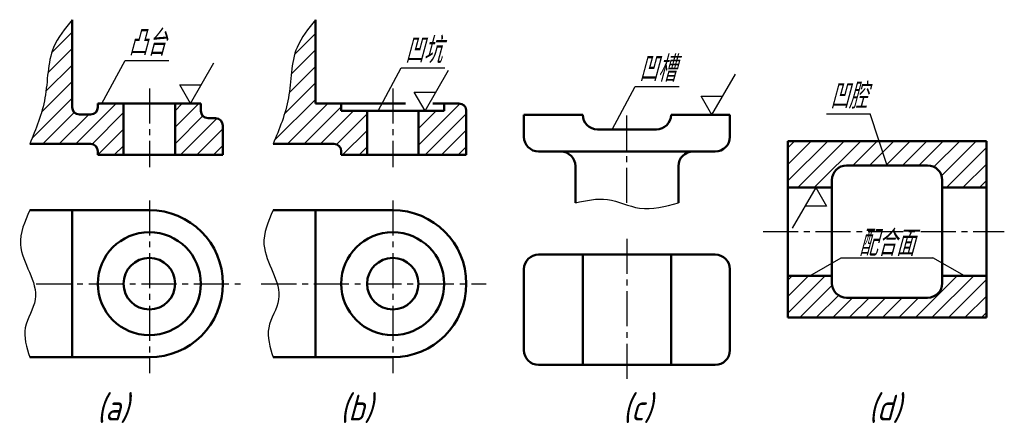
# Model space of a CAD drawing. Header units: millimetres. Extents: x 90 to 224, y 29 to 85.
import ezdxf

# ---------------------------------------------------------------- set-up
doc = ezdxf.new("R2010")
doc.units = ezdxf.units.MM
doc.header["$LTSCALE"] = 0.5
doc.linetypes.add('CENTER2', pattern=[28.575, 19.05, -3.175, 3.175, -3.175])
for name, color, linetype in [('剖面线层', 7, 'Continuous'), ('尺寸层', 221, 'Continuous'), ('细实线层', 7, 'Continuous')]:
    doc.layers.add(name, color=color, linetype=linetype)
for name, color, linetype, lineweight in [('文字层', 227, 'Continuous', 20), ('点画线层', 3, 'CENTER2', 25), ('粗实线层', 1, 'Continuous', 50)]:
    doc.layers.add(name, color=color, linetype=linetype, lineweight=lineweight)
doc.styles.add('工程字体（斜）', font='gbeitc.shx', dxfattribs={"bigfont": 'gbcbig.shx'})
doc.styles.add('工程斜体', font='gbeitc.shx', dxfattribs={"bigfont": 'gbcbig.shx'})

# ---------------------------------------------------------------- blocks, each defined once
blk = doc.blocks.new('粗糙度符号1')
at = {"layer": '细实线层', "ltscale": 0.5}
for p, q in [((0, 0), (6.38, 11.05)), ((0, 0), (-2.92, 5.05)), ((-2.92, 5.05), (2.92, 5.05))]:
    blk.add_line(p, q, dxfattribs=at)
at = {"layer": '细实线层', "ltscale": 0.5, "style": '工程字体（斜）'}
blk.add_attdef('CCD', (-3, 6), '', height=3.5, dxfattribs=at)
blk = doc.blocks.new('sd')
at = {"layer": '剖面线层', "ltscale": 0.5}
h = blk.add_hatch(dxfattribs=at)
h.set_pattern_fill('ANSI31', scale=0.5, style=0)
h.set_pattern_definition([(45, (-94.414, -67.9613), (-1.122532, 1.122532), [])])
edge = h.paths.add_edge_path()
edge.add_arc((6.76, 5), 1, 180, 270, ccw=False)
edge.add_line((5.76, 5), (5.76, 16.89))
edge.add_spline(control_points=[(5.76, 16.89), (4.78, 15.69), (2.31, 12.63), (2.58, 6.23), (0.84, 2.03), (0, 0)], knot_values=[0, 0, 0, 0, 4.520026, 11.504019, 18.086986, 18.086986, 18.086986, 18.086986], degree=3, periodic=0)
edge.add_line((0, 0), (8.26, 0))
edge.add_arc((8.26, -1), 1, 0, 90, ccw=False)
edge.add_line((9.26, -1), (9.26, -1.5))
edge.add_line((9.26, -1.5), (12.76, -1.5))
edge.add_line((12.76, -1.5), (12.76, 5.5))
edge.add_line((12.76, 5.5), (9.26, 5.5))
edge.add_line((9.26, 5.5), (9.26, 5))
edge.add_arc((8.26, 5), 1, -90, 0, ccw=False)
edge.add_line((8.26, 4), (6.76, 4))
h.paths.add_polyline_path([(26.26, -1.5), (26.26, 2.5, 0.414214), (25.26, 3.5), (24.26, 3.5, -0.414214), (23.26, 4.5), (23.26, 5.5), (19.76, 5.5), (19.76, -1.5)])
h = blk.add_hatch(dxfattribs=at)
h.set_pattern_fill('ANSI31', scale=0.5, style=0)
h.set_pattern_definition([(45, (-97.066, -67.9613), (-1.122532, 1.122532), [])])
edge = h.paths.add_edge_path()
edge.add_line((38.85, 5.5), (38.85, 16.89))
edge.add_spline(control_points=[(38.85, 16.89), (37.88, 15.69), (35.4, 12.63), (35.67, 6.23), (33.93, 2.03), (33.09, 0)], knot_values=[0, 0, 0, 0, 4.520026, 11.504019, 18.086986, 18.086986, 18.086986, 18.086986], degree=3, periodic=0)
edge.add_line((33.09, 0), (41.35, 0))
edge.add_arc((41.35, -1), 1, 0, 90, ccw=False)
edge.add_line((42.35, -1), (42.35, -1.5))
edge.add_line((42.35, -1.5), (45.85, -1.5))
edge.add_line((45.85, -1.5), (45.85, 4.5))
edge.add_line((45.85, 4.5), (42.35, 4.5))
edge.add_line((42.35, 4.5), (42.35, 5.5))
edge.add_line((42.35, 5.5), (38.85, 5.5))
h.paths.add_polyline_path([(59.35, -1.5), (59.35, 4.5, 0.414214), (58.35, 5.5), (56.35, 5.5), (56.35, 4.5), (52.85, 4.5), (52.85, -1.5)])
h = blk.add_hatch(dxfattribs=at)
h.set_pattern_fill('ANSI31', scale=0.5, style=0)
h.set_pattern_definition([(45, (-91.3693, -67.9613), (-1.122532, 1.122532), [])])
h.paths.add_polyline_path([(103.05, 0.38), (103.05, -5.93), (109.05, -5.93), (109.05, -4.93, -0.414214), (111.05, -2.93), (116.55, -2.93), (115.46, 0.38)])
h.paths.add_polyline_path([(115.46, 0.38), (116.55, -2.93), (122.05, -2.93, -0.414214), (124.05, -4.93), (124.05, -5.93), (130.05, -5.93), (130.05, 0.38)])
h.paths.add_polyline_path([(130.05, -23.62), (130.05, -17.93), (124.05, -17.93), (124.05, -18.93, -0.414214), (122.05, -20.93), (111.05, -20.93, -0.414214), (109.05, -18.93), (109.05, -17.93), (103.05, -17.93), (103.05, -23.62)])
at = {"layer": '尺寸层', "color": 7, "ltscale": 0.5}
for p, q in [((9.82, 5.5), (12.96, 11.33)), ((12.96, 11.33), (18.9, 11.33)), ((47.37, 4.5), (50.51, 10.33)), ((50.51, 10.33), (56.45, 10.33)), ((79.18, 1.97), (82.32, 7.8)), ((82.32, 7.8), (88.27, 7.8)), ((108.29, 4.11), (114.23, 4.11)), ((116.55, -2.93), (114.23, 4.11)), ((106.05, -17.93), (110.31, -15.47)), ((110.31, -15.47), (122.78, -15.47)), ((127.05, -17.93), (122.78, -15.47))]:
    blk.add_line(p, q, dxfattribs=at)
at = {"layer": '点画线层', "color": 7, "ltscale": 0.5}
for p, q in [((16.26, 7.55), (16.26, -3.15)), ((49.35, 7.55), (49.35, -3.15)), ((81.18, -8.02), (81.18, 4.34)), ((16.26, -7.71), (16.26, -31.16)), ((49.35, -7.71), (49.35, -31.16)), ((99.68, -11.93), (132.48, -11.93)), ((81.18, -12.9), (81.18, -32.29)), ((0.89, -19.01), (28.95, -19.01)), ((31.48, -19.01), (62.04, -19.01))]:
    blk.add_line(p, q, dxfattribs=at)
at = {"layer": '粗实线层', "color": 7, "ltscale": 0.5}
for p, q in [((5.76, 5), (5.76, 16.89)), ((38.85, 5.5), (38.85, 16.89)), ((23.26, 5.5), (9.26, 5.5)), ((9.26, 5), (9.26, 5.5)), ((12.76, -1.5), (12.76, 5.5)), ((19.76, -1.5), (19.76, 5.5)), ((23.26, 4.5), (23.26, 5.5)), ((51.06, 5.5), (38.85, 5.5)), ((42.35, 4.5), (42.35, 5.5)), ((58.35, 5.5), (54.81, 5.5)), ((56.35, 4.5), (56.35, 5.5)), ((56.35, 4.5), (42.35, 4.5)), ((45.85, -1.5), (45.85, 4.5)), ((52.85, -1.5), (52.85, 4.5)), ((59.35, -1.5), (59.35, 4.5)), ((6.76, 4), (8.26, 4)), ((25.26, 3.5), (24.26, 3.5)), ((67.18, 0.97), (67.18, 3.97)), ((67.18, 3.97), (75.18, 3.97)), ((75.18, 3.97), (75.18, 3.97)), ((95.18, 3.97), (87.18, 3.97)), ((87.18, 3.97), (87.18, 3.97)), ((95.18, 0.97), (95.18, 3.97)), ((26.26, -1.5), (26.26, 2.5)), ((77.18, 1.97), (81.18, 1.97)), ((85.18, 1.97), (81.18, 1.97)), ((0, 0), (8.26, 0)), ((33.09, 0), (41.35, 0)), ((130.05, 0.38), (103.05, 0.38)), ((103.05, 0.38), (103.05, -23.62)), ((130.05, -23.62), (130.05, 0.38)), ((9.26, -1.5), (9.26, -1)), ((42.35, -1.5), (42.35, -1)), ((69.18, -1.03), (93.18, -1.03)), ((26.26, -1.5), (9.26, -1.5)), ((59.35, -1.5), (42.35, -1.5)), ((74.18, -8.02), (74.18, -3.03)), ((88.18, -8.02), (88.18, -3.03)), ((111.05, -2.93), (122.05, -2.93)), ((109.05, -4.93), (109.05, -18.93)), ((124.05, -4.93), (124.05, -18.93)), ((103.05, -5.93), (109.05, -5.93)), ((124.05, -5.93), (130.05, -5.93)), ((16.26, -9.01), (0, -9.01)), ((5.76, -9.01), (5.76, -29.01)), ((49.35, -9.01), (33.09, -9.01)), ((38.85, -9.01), (38.85, -29.01)), ((93.18, -15.05), (69.18, -15.05)), ((75.18, -15.05), (75.18, -30.05)), ((87.18, -15.05), (87.18, -30.05)), ((67.18, -17.05), (67.18, -28.05)), ((95.18, -28.05), (95.18, -17.05)), ((103.05, -17.93), (109.05, -17.93)), ((124.05, -17.93), (130.05, -17.93)), ((111.05, -20.93), (122.05, -20.93)), ((103.05, -23.62), (130.05, -23.62)), ((16.26, -29.01), (0, -29.01)), ((49.35, -29.01), (33.09, -29.01)), ((69.18, -30.05), (93.18, -30.05))]:
    blk.add_line(p, q, dxfattribs=at)
for centre, radius in [((16.26, -19.01), 7), ((49.35, -19.01), 7), ((16.26, -19.01), 3.5), ((49.35, -19.01), 3.5)]:
    blk.add_circle(centre, radius, dxfattribs=at)
for centre, radius, start, end in [((58.35, 4.5), 1, 0, 90), ((6.76, 5), 1, 180, 270), ((8.26, 5), 1, 270, 0), ((24.26, 4.5), 1, 180, 270), ((25.26, 2.5), 1, 0, 90), ((77.18, 3.97), 2, 180, 270), ((85.18, 3.97), 2, 270, 0), ((8.26, -1), 1, 0, 90), ((41.35, -1), 1, 0, 90), ((69.18, 0.97), 2, 180, 270), ((93.18, 0.97), 2, 270, 0), ((72.18, -3.03), 2, 0, 90), ((90.18, -3.03), 2, 90, 180), ((111.05, -4.93), 2, 90, 180), ((122.05, -4.93), 2, 0, 90), ((16.26, -19.01), 10, 270, 90), ((49.35, -19.01), 10, 270, 90), ((69.18, -17.05), 2, 90, 180), ((93.18, -17.05), 2, 0, 90), ((111.05, -18.93), 2, 180, 270), ((122.05, -18.93), 2, 270, 0), ((69.18, -28.05), 2, 180, 270), ((93.18, -28.05), 2, 270, 0)]:
    blk.add_arc(centre, radius, start, end, dxfattribs=at)
at = {"layer": '细实线层', "color": 7, "ltscale": 0.5}
for points in [[(5.76, 16.89), (3.25, 13.13), (2.07, 6.25), (0, 0)], [(38.85, 16.89), (36.34, 13.13), (35.16, 6.25), (33.09, 0)], [(74.18, -8.02), (78.54, -7.56), (82.9, -8.73), (88.18, -8.02)], [(0, -9.01), (-1.25, -13.68), (0.75, -21.16), (-0.61, -24.99), (0, -29.01)], [(33.09, -9.01), (31.84, -13.68), (33.84, -21.16), (32.49, -24.99), (33.09, -29.01)]]:
    blk.add_spline(points, degree=3, dxfattribs=at)
at = {"layer": '粗实线层', "color": 7, "ltscale": 0.5, "xscale": 0.5, "yscale": 0.5, "zscale": 0.5}
for p in [(21.85, 5.5), (53.74, 4.5), (92.73, 3.97)]:
    blk.add_blockref('粗糙度符号1', p, dxfattribs=at)
at = {"layer": '粗实线层', "color": 7, "ltscale": 0.5, "xscale": 0.5, "yscale": 0.5, "zscale": 0.5, "rotation": 180}
blk.add_blockref('粗糙度符号1', (106.84, -5.93), dxfattribs=at)
at = {"layer": '尺寸层', "color": 7, "ltscale": 0.5, "char_height": 3.5, "attachment_point": 1, "style": '工程斜体'}
for s, insert, width in [('凸台', (13.43, 15.49), 5.1503), ('凹坑', (50.98, 14.49), 5.1503), ('凹槽', (82.8, 11.96), 5.1503), ('凹腔', (108.76, 8.27), 5.1503), ('配合面', (112.69, -11.74), 12.4979)]:
    blk.add_mtext(s, dxfattribs=dict(at, insert=insert, width=width))
at = {"layer": '文字层', "color": 7, "ltscale": 0.5, "char_height": 3.5, "width": 8.7005, "attachment_point": 1, "style": '工程斜体'}
for s, insert in [('(a)', (9.13, -34.11)), ('(b)', (42.19, -34.11)), ('(c)', (80.62, -34.11)), ('(d)', (114.03, -34.11))]:
    blk.add_mtext(s, dxfattribs=dict(at, insert=insert))

msp = doc.modelspace()

# ---------------------------------------------------------------- block references
at = {"layer": '粗实线层', "color": 7}
msp.add_blockref('sd', (91.37, 67.96), dxfattribs=at)

doc.saveas('drawing.dxf')
